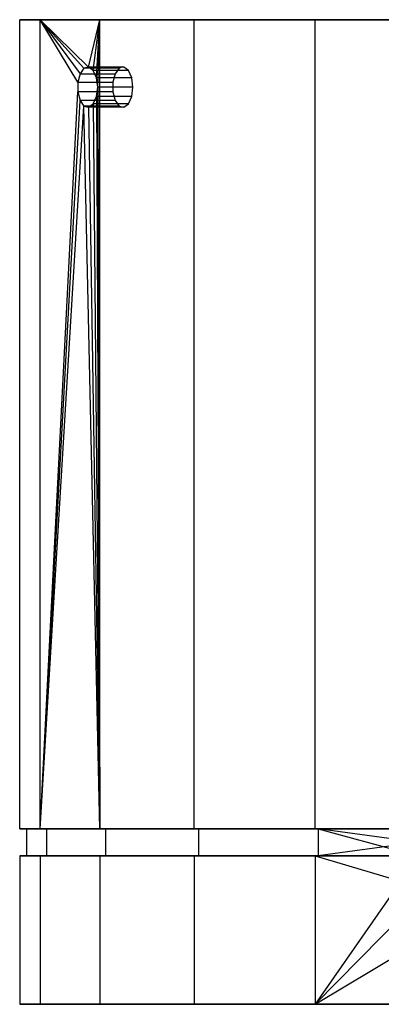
# Model space of a CAD drawing. Extents: x -1.48 to 1.48, y 1.73 to 4.61.
# Tile 1 of 3: x -1.48 to -0.42, y 1.73 to 4.61. Entities that reach past the tile are written whole.
import ezdxf

# ---------------------------------------------------------------- set-up
doc = ezdxf.new("R2010")
doc.units = 0
doc.header["$MEASUREMENT"] = 0
doc.layers.get('0').update_dxf_attribs({"color": 13, "linetype": 'CONTINUOUS'})

# ---------------------------------------------------------------- blocks, each defined once
blk = doc.blocks.new('ORLA-LED_STL')
at = {"color": 0}
for p, q in [((-1.4764, 2.2459, 6.5411), (-1.4764, 4.6081, 6.5411)), ((-1.4764, 4.6081, 6.5411), (-1.4166, 4.6081, 6.1252)), ((-1.4166, 4.6081, 6.9571), (-1.4764, 4.6081, 6.5411)), ((-1.4764, 2.2459, 6.5411), (-1.4764, 4.6081, 6.5411)), ((-1.4764, 4.6081, 6.5411), (-1.4166, 4.6081, 6.1252)), ((-1.4166, 4.6081, 6.9571), (-1.4764, 4.6081, 6.5411)), ((-1.3063, 4.4254, 5.8532), (-1.4166, 4.6081, 6.1252)), ((-1.4166, 4.6081, 6.1252), (-1.3001, 4.4504, 5.8416)), ((-1.4166, 2.2459, 6.1252), (-1.4166, 4.6081, 6.1252)), ((-1.3063, 4.4254, 5.8532), (-1.4166, 4.6081, 6.1252)), ((-1.275, 4.4699, 5.7968), (-1.4166, 4.6081, 6.1252)), ((-1.4166, 4.6081, 6.1252), (-1.242, 4.6081, 5.743)), ((-1.275, 4.4699, 5.7968), (-1.4166, 4.6081, 6.1252)), ((-1.2889, 4.4665, 5.8212), (-1.4166, 4.6081, 6.1252)), ((-1.2889, 4.4665, 5.8212), (-1.4166, 4.6081, 6.1252)), ((-1.4166, 4.6081, 6.1252), (-1.3001, 4.4504, 5.8416)), ((-1.4166, 2.2459, 6.1252), (-1.4166, 4.6081, 6.1252)), ((-1.4166, 2.2459, 6.9571), (-1.4166, 4.6081, 6.9571)), ((-1.242, 4.6081, 7.3393), (-1.4166, 4.6081, 6.9571)), ((-1.4166, 2.2459, 6.9571), (-1.4166, 4.6081, 6.9571)), ((-1.242, 4.6081, 7.3393), (-1.4166, 4.6081, 6.9571)), ((-1.4166, 4.6081, 6.1252), (-1.242, 4.6081, 5.743)), ((-1.275, 4.4699, 5.7968), (-1.242, 4.6081, 5.743)), ((-1.275, 4.4699, 5.7968), (-1.242, 4.6081, 5.743)), ((-1.2615, 4.4599, 5.7741), (-1.242, 4.6081, 5.743)), ((-1.2615, 4.4599, 5.7741), (-1.242, 4.6081, 5.743)), ((-1.2516, 4.4387, 5.7581), (-1.242, 4.6081, 5.743)), ((-1.2516, 4.4387, 5.7581), (-1.242, 4.6081, 5.743)), ((-1.248, 4.4113, 5.7524), (-1.242, 4.6081, 5.743)), ((-1.248, 4.4113, 5.7524), (-1.242, 4.6081, 5.743)), ((-1.242, 2.2459, 5.743), (-1.242, 4.6081, 5.743)), ((-1.242, 4.6081, 5.743), (-0.9668, 4.6081, 5.4254)), ((-1.242, 2.2459, 5.743), (-1.242, 4.6081, 5.743)), ((-1.242, 2.2459, 7.3393), (-1.242, 4.6081, 7.3393)), ((-0.9668, 4.6081, 7.6569), (-1.242, 4.6081, 7.3393)), ((-1.242, 2.2459, 7.3393), (-1.242, 4.6081, 7.3393)), ((-0.9668, 4.6081, 7.6569), (-1.242, 4.6081, 7.3393)), ((-1.242, 4.6081, 5.743), (-0.9668, 4.6081, 5.4254)), ((-0.9668, 2.2459, 5.4254), (-0.9668, 4.6081, 5.4254)), ((-0.9668, 4.6081, 5.4254), (-0.6133, 4.6081, 5.1982)), ((-0.9668, 2.2459, 5.4254), (-0.9668, 4.6081, 5.4254)), ((-0.9668, 2.2459, 7.6569), (-0.9668, 4.6081, 7.6569)), ((-0.6133, 4.6081, 7.8841), (-0.9668, 4.6081, 7.6569)), ((-0.9668, 2.2459, 7.6569), (-0.9668, 4.6081, 7.6569)), ((-0.6133, 4.6081, 7.8841), (-0.9668, 4.6081, 7.6569)), ((-0.9668, 4.6081, 5.4254), (-0.6133, 4.6081, 5.1982)), ((-0.6133, 2.2459, 5.1982), (-0.6133, 4.6081, 5.1982)), ((-0.6133, 4.6081, 5.1982), (-0.2101, 4.6081, 5.0798)), ((-0.6133, 2.2459, 5.1982), (-0.6133, 4.6081, 5.1982)), ((-0.6133, 2.2459, 7.8841), (-0.6133, 4.6081, 7.8841)), ((-0.2101, 4.6081, 8.0025), (-0.6133, 4.6081, 7.8841)), ((-0.6133, 2.2459, 7.8841), (-0.6133, 4.6081, 7.8841)), ((-0.2101, 4.6081, 8.0025), (-0.6133, 4.6081, 7.8841)), ((-0.6133, 4.6081, 5.1982), (-0.2101, 4.6081, 5.0798)), ((-1.2889, 4.4665, 5.8212), (-1.3001, 4.4504, 5.8416)), ((-1.2889, 4.4665, 5.8212), (-1.3001, 4.4504, 5.8416)), ((-1.1754, 4.4703, 5.8625), (-1.2889, 4.4665, 5.8212)), ((-1.1754, 4.4703, 5.8625), (-1.2889, 4.4665, 5.8212)), ((-1.275, 4.4699, 5.7968), (-1.2889, 4.4665, 5.8212)), ((-1.275, 4.4699, 5.7968), (-1.2889, 4.4665, 5.8212)), ((-1.1859, 4.4665, 5.8806), (-1.2889, 4.4665, 5.8212)), ((-1.1859, 4.4665, 5.8806), (-1.2889, 4.4665, 5.8212)), ((-1.1754, 4.4703, 5.8625), (-1.275, 4.4699, 5.7968)), ((-1.1754, 4.4703, 5.8625), (-1.275, 4.4699, 5.7968)), ((-1.2615, 4.4599, 5.7741), (-1.275, 4.4699, 5.7968)), ((-1.1719, 4.4699, 5.8563), (-1.275, 4.4699, 5.7968)), ((-1.2615, 4.4599, 5.7741), (-1.275, 4.4699, 5.7968)), ((-1.1719, 4.4699, 5.8563), (-1.275, 4.4699, 5.7968)), ((-1.2516, 4.4387, 5.7581), (-1.2615, 4.4599, 5.7741)), ((-1.1587, 4.4599, 5.8335), (-1.2615, 4.4599, 5.7741)), ((-1.2516, 4.4387, 5.7581), (-1.2615, 4.4599, 5.7741)), ((-1.1587, 4.4599, 5.8335), (-1.2615, 4.4599, 5.7741)), ((-1.1859, 4.4665, 5.8806), (-1.1975, 4.4504, 5.9008)), ((-1.1859, 4.4665, 5.8806), (-1.1975, 4.4504, 5.9008)), ((-1.1754, 4.4703, 5.8625), (-1.1859, 4.4665, 5.8806)), ((-1.1754, 4.4703, 5.8625), (-1.1859, 4.4665, 5.8806)), ((-1.1719, 4.4699, 5.8563), (-1.1754, 4.4703, 5.8625)), ((-1.1719, 4.4699, 5.8563), (-1.1754, 4.4703, 5.8625)), ((-1.1587, 4.4599, 5.8335), (-1.1719, 4.4699, 5.8563)), ((-1.1587, 4.4599, 5.8335), (-1.1719, 4.4699, 5.8563)), ((-1.1493, 4.4387, 5.8172), (-1.1587, 4.4599, 5.8335)), ((-1.1493, 4.4387, 5.8172), (-1.1587, 4.4599, 5.8335)), ((-1.3001, 4.4504, 5.8416), (-1.3063, 4.4254, 5.8532)), ((-1.3001, 4.4504, 5.8416), (-1.3063, 4.4254, 5.8532)), ((-1.3001, 4.4504, 5.8416), (-1.1975, 4.4504, 5.9008)), ((-1.3001, 4.4504, 5.8416), (-1.1975, 4.4504, 5.9008)), ((-1.248, 4.4113, 5.7524), (-1.2516, 4.4387, 5.7581)), ((-1.1493, 4.4387, 5.8172), (-1.2516, 4.4387, 5.7581)), ((-1.248, 4.4113, 5.7524), (-1.2516, 4.4387, 5.7581)), ((-1.1493, 4.4387, 5.8172), (-1.2516, 4.4387, 5.7581)), ((-1.1975, 4.4504, 5.9008), (-1.2041, 4.4254, 5.9122)), ((-1.1975, 4.4504, 5.9008), (-1.2041, 4.4254, 5.9122)), ((-1.1459, 4.4113, 5.8114), (-1.1493, 4.4387, 5.8172)), ((-1.1459, 4.4113, 5.8114), (-1.1493, 4.4387, 5.8172)), ((-1.3063, 4.4254, 5.8532), (-1.3063, 4.3971, 5.8532)), ((-1.3063, 4.4254, 5.8532), (-1.2041, 4.4254, 5.9122)), ((-1.3063, 4.4254, 5.8532), (-1.3063, 4.3971, 5.8532)), ((-1.3063, 4.4254, 5.8532), (-1.2041, 4.4254, 5.9122)), ((-1.2516, 4.3838, 5.7581), (-1.248, 4.4113, 5.7524)), ((-1.2516, 4.3838, 5.7581), (-1.248, 4.4113, 5.7524)), ((-1.248, 4.4113, 5.7524), (-1.242, 2.2459, 5.743)), ((-1.248, 4.4113, 5.7524), (-1.242, 2.2459, 5.743)), ((-1.1459, 4.4113, 5.8114), (-1.248, 4.4113, 5.7524)), ((-1.1459, 4.4113, 5.8114), (-1.248, 4.4113, 5.7524)), ((-1.2041, 4.4254, 5.9122), (-1.2041, 4.3971, 5.9122)), ((-1.2041, 4.4254, 5.9122), (-1.2041, 4.3971, 5.9122)), ((-1.1493, 4.3838, 5.8172), (-1.1459, 4.4113, 5.8114)), ((-1.1493, 4.3838, 5.8172), (-1.1459, 4.4113, 5.8114)), ((-1.4166, 2.2459, 6.1252), (-1.3063, 4.3971, 5.8532)), ((-1.4166, 2.2459, 6.1252), (-1.3063, 4.3971, 5.8532)), ((-1.4166, 2.2459, 6.1252), (-1.3001, 4.3721, 5.8416)), ((-1.4166, 2.2459, 6.1252), (-1.3001, 4.3721, 5.8416)), ((-1.3063, 4.3971, 5.8532), (-1.3001, 4.3721, 5.8416)), ((-1.2041, 4.3971, 5.9122), (-1.3063, 4.3971, 5.8532)), ((-1.3063, 4.3971, 5.8532), (-1.3001, 4.3721, 5.8416)), ((-1.2041, 4.3971, 5.9122), (-1.3063, 4.3971, 5.8532)), ((-1.3001, 4.3721, 5.8416), (-1.2889, 4.356, 5.8212)), ((-1.1975, 4.3721, 5.9008), (-1.3001, 4.3721, 5.8416)), ((-1.3001, 4.3721, 5.8416), (-1.2889, 4.356, 5.8212)), ((-1.1975, 4.3721, 5.9008), (-1.3001, 4.3721, 5.8416)), ((-1.2615, 4.3627, 5.7741), (-1.2516, 4.3838, 5.7581)), ((-1.2615, 4.3627, 5.7741), (-1.2516, 4.3838, 5.7581)), ((-1.2516, 4.3838, 5.7581), (-1.242, 2.2459, 5.743)), ((-1.2516, 4.3838, 5.7581), (-1.242, 2.2459, 5.743)), ((-1.1493, 4.3838, 5.8172), (-1.2516, 4.3838, 5.7581)), ((-1.1493, 4.3838, 5.8172), (-1.2516, 4.3838, 5.7581)), ((-1.2041, 4.3971, 5.9122), (-1.1975, 4.3721, 5.9008)), ((-1.2041, 4.3971, 5.9122), (-1.1975, 4.3721, 5.9008)), ((-1.1975, 4.3721, 5.9008), (-1.1859, 4.356, 5.8806)), ((-1.1975, 4.3721, 5.9008), (-1.1859, 4.356, 5.8806)), ((-1.1587, 4.3627, 5.8335), (-1.1493, 4.3838, 5.8172)), ((-1.1587, 4.3627, 5.8335), (-1.1493, 4.3838, 5.8172)), ((-1.4166, 2.2459, 6.1252), (-1.2889, 4.356, 5.8212)), ((-1.4166, 2.2459, 6.1252), (-1.2889, 4.356, 5.8212)), ((-1.242, 2.2459, 5.743), (-1.2889, 4.356, 5.8212)), ((-1.2889, 4.356, 5.8212), (-1.275, 4.3526, 5.7968)), ((-1.242, 2.2459, 5.743), (-1.2889, 4.356, 5.8212)), ((-1.1859, 4.356, 5.8806), (-1.2889, 4.356, 5.8212)), ((-1.2889, 4.356, 5.8212), (-1.275, 4.3526, 5.7968)), ((-1.1859, 4.356, 5.8806), (-1.2889, 4.356, 5.8212)), ((-1.275, 4.3526, 5.7968), (-1.2615, 4.3627, 5.7741)), ((-1.275, 4.3526, 5.7968), (-1.2615, 4.3627, 5.7741)), ((-1.275, 4.3526, 5.7968), (-1.242, 2.2459, 5.743)), ((-1.275, 4.3526, 5.7968), (-1.242, 2.2459, 5.743)), ((-1.1719, 4.3526, 5.8563), (-1.275, 4.3526, 5.7968)), ((-1.1719, 4.3526, 5.8563), (-1.275, 4.3526, 5.7968)), ((-1.2615, 4.3627, 5.7741), (-1.242, 2.2459, 5.743)), ((-1.2615, 4.3627, 5.7741), (-1.242, 2.2459, 5.743)), ((-1.1587, 4.3627, 5.8335), (-1.2615, 4.3627, 5.7741)), ((-1.1587, 4.3627, 5.8335), (-1.2615, 4.3627, 5.7741)), ((-1.1859, 4.356, 5.8806), (-1.1719, 4.3526, 5.8563)), ((-1.1859, 4.356, 5.8806), (-1.1719, 4.3526, 5.8563)), ((-1.1719, 4.3526, 5.8563), (-1.1587, 4.3627, 5.8335)), ((-1.1719, 4.3526, 5.8563), (-1.1587, 4.3627, 5.8335)), ((-1.4166, 2.2459, 6.1252), (-1.4764, 2.2459, 6.5411)), ((-1.4764, 2.2459, 6.5411), (-1.4166, 2.2459, 6.9571)), ((-1.4764, 2.2459, 6.5411), (-1.4166, 2.2459, 6.9571)), ((-1.4166, 2.2459, 6.1252), (-1.4764, 2.2459, 6.5411)), ((-1.3977, 2.2459, 6.9515), (-1.4567, 2.2459, 6.5411)), ((-1.4567, 2.2459, 6.5411), (-1.4567, 2.1672, 6.5411)), ((-1.4567, 2.2459, 6.5411), (-1.3977, 2.2459, 6.1307)), ((-1.4567, 2.2459, 6.5411), (-1.4567, 2.1672, 6.5411)), ((-1.4567, 2.2459, 6.5411), (-1.3977, 2.2459, 6.1307)), ((-1.3977, 2.2459, 6.9515), (-1.4567, 2.2459, 6.5411)), ((-1.242, 2.2459, 5.743), (-1.4166, 2.2459, 6.1252)), ((-1.4166, 2.2459, 6.9571), (-1.242, 2.2459, 7.3393)), ((-1.4166, 2.2459, 6.9571), (-1.242, 2.2459, 7.3393)), ((-1.242, 2.2459, 5.743), (-1.4166, 2.2459, 6.1252)), ((-1.2254, 2.2459, 7.3287), (-1.3977, 2.2459, 6.9515)), ((-1.3977, 2.2459, 6.9515), (-1.3977, 2.1672, 6.9515)), ((-1.3977, 2.2459, 6.9515), (-1.3977, 2.1672, 6.9515)), ((-1.3977, 2.2459, 6.1307), (-1.3977, 2.1672, 6.1307)), ((-1.3977, 2.2459, 6.1307), (-1.2254, 2.2459, 5.7536)), ((-1.3977, 2.2459, 6.1307), (-1.3977, 2.1672, 6.1307)), ((-1.3977, 2.2459, 6.1307), (-1.2254, 2.2459, 5.7536)), ((-1.2254, 2.2459, 7.3287), (-1.3977, 2.2459, 6.9515)), ((-0.9668, 2.2459, 5.4254), (-1.242, 2.2459, 5.743)), ((-1.242, 2.2459, 7.3393), (-0.9668, 2.2459, 7.6569)), ((-1.242, 2.2459, 7.3393), (-0.9668, 2.2459, 7.6569)), ((-0.9668, 2.2459, 5.4254), (-1.242, 2.2459, 5.743)), ((-0.9539, 2.2459, 7.642), (-1.2254, 2.2459, 7.3287)), ((-1.2254, 2.2459, 7.3287), (-1.2254, 2.1672, 7.3287)), ((-1.2254, 2.2459, 7.3287), (-1.2254, 2.1672, 7.3287)), ((-1.2254, 2.2459, 5.7536), (-1.2254, 2.1672, 5.7536)), ((-1.2254, 2.2459, 5.7536), (-0.9539, 2.2459, 5.4402)), ((-1.2254, 2.2459, 5.7536), (-1.2254, 2.1672, 5.7536)), ((-1.2254, 2.2459, 5.7536), (-0.9539, 2.2459, 5.4402)), ((-0.9539, 2.2459, 7.642), (-1.2254, 2.2459, 7.3287)), ((-0.6133, 2.2459, 5.1982), (-0.9668, 2.2459, 5.4254)), ((-0.9668, 2.2459, 7.6569), (-0.6133, 2.2459, 7.8841)), ((-0.9668, 2.2459, 7.6569), (-0.6133, 2.2459, 7.8841)), ((-0.6133, 2.2459, 5.1982), (-0.9668, 2.2459, 5.4254)), ((-0.6051, 2.2459, 7.8662), (-0.9539, 2.2459, 7.642)), ((-0.9539, 2.2459, 7.642), (-0.9539, 2.1672, 7.642)), ((-0.9539, 2.2459, 7.642), (-0.9539, 2.1672, 7.642)), ((-0.9539, 2.2459, 5.4402), (-0.9539, 2.1672, 5.4402)), ((-0.9539, 2.2459, 5.4402), (-0.6051, 2.2459, 5.2161)), ((-0.9539, 2.2459, 5.4402), (-0.9539, 2.1672, 5.4402)), ((-0.9539, 2.2459, 5.4402), (-0.6051, 2.2459, 5.2161)), ((-0.6051, 2.2459, 7.8662), (-0.9539, 2.2459, 7.642)), ((-0.2101, 2.2459, 5.0798), (-0.6133, 2.2459, 5.1982)), ((-0.6133, 2.2459, 7.8841), (-0.2101, 2.2459, 8.0025)), ((-0.6133, 2.2459, 7.8841), (-0.2101, 2.2459, 8.0025)), ((-0.2101, 2.2459, 5.0798), (-0.6133, 2.2459, 5.1982)), ((-0.315, 2.2065, 7.9634), (-0.6051, 2.2459, 7.8662)), ((-0.6051, 2.2459, 7.8662), (-0.3125, 2.1672, 7.9639)), ((-0.315, 2.2065, 7.9634), (-0.6051, 2.2459, 7.8662)), ((-0.2073, 2.2459, 7.983), (-0.6051, 2.2459, 7.8662)), ((-0.315, 2.2065, 5.1189), (-0.6051, 2.2459, 5.2161)), ((-0.6051, 2.2459, 5.2161), (-0.2073, 2.2459, 5.0993)), ((-0.6051, 2.2459, 7.8662), (-0.3125, 2.1672, 7.9639)), ((-0.6051, 2.2459, 7.8662), (-0.6051, 2.1672, 7.8662)), ((-0.6051, 2.2459, 7.8662), (-0.6051, 2.1672, 7.8662)), ((-0.6051, 2.2459, 5.2161), (-0.6051, 2.1672, 5.2161)), ((-0.6051, 2.2459, 5.2161), (-0.6051, 2.1672, 5.2161)), ((-0.315, 2.2065, 5.1189), (-0.6051, 2.2459, 5.2161)), ((-0.6051, 2.2459, 5.2161), (-0.2073, 2.2459, 5.0993)), ((-0.2073, 2.2459, 7.983), (-0.6051, 2.2459, 7.8662)), ((-0.315, 2.2065, 5.1189), (-0.6051, 2.1672, 5.2161)), ((-0.315, 2.2065, 5.1189), (-0.6051, 2.1672, 5.2161)), ((-1.4166, 2.1672, 6.1252), (-1.4764, 2.1672, 6.5411)), ((-1.4764, 2.1672, 6.5411), (-1.4166, 2.1672, 6.9571)), ((-1.4764, 2.1672, 6.5411), (-1.4166, 2.1672, 6.9571)), ((-1.4764, 2.1672, 6.5411), (-1.4764, 1.7341, 6.5411)), ((-1.4166, 2.1672, 6.1252), (-1.4764, 2.1672, 6.5411)), ((-1.4764, 2.1672, 6.5411), (-1.4764, 1.7341, 6.5411)), ((-1.3977, 2.1672, 6.9515), (-1.4567, 2.1672, 6.5411)), ((-1.4567, 2.1672, 6.5411), (-1.3977, 2.1672, 6.1307)), ((-1.3977, 2.1672, 6.9515), (-1.4567, 2.1672, 6.5411)), ((-1.4567, 2.1672, 6.5411), (-1.3977, 2.1672, 6.1307)), ((-1.242, 2.1672, 5.743), (-1.4166, 2.1672, 6.1252)), ((-1.4166, 2.1672, 6.9571), (-1.242, 2.1672, 7.3393)), ((-1.4166, 2.1672, 6.9571), (-1.242, 2.1672, 7.3393)), ((-1.4166, 2.1672, 6.9571), (-1.4166, 1.7341, 6.9571)), ((-1.4166, 2.1672, 6.9571), (-1.4166, 1.7341, 6.9571)), ((-1.4166, 2.1672, 6.1252), (-1.4166, 1.7341, 6.1252)), ((-1.242, 2.1672, 5.743), (-1.4166, 2.1672, 6.1252)), ((-1.4166, 2.1672, 6.1252), (-1.4166, 1.7341, 6.1252)), ((-1.2254, 2.1672, 7.3287), (-1.3977, 2.1672, 6.9515)), ((-1.3977, 2.1672, 6.1307), (-1.2254, 2.1672, 5.7536)), ((-1.2254, 2.1672, 7.3287), (-1.3977, 2.1672, 6.9515)), ((-1.3977, 2.1672, 6.1307), (-1.2254, 2.1672, 5.7536)), ((-0.9668, 2.1672, 5.4254), (-1.242, 2.1672, 5.743)), ((-1.242, 2.1672, 7.3393), (-0.9668, 2.1672, 7.6569)), ((-1.242, 2.1672, 7.3393), (-0.9668, 2.1672, 7.6569)), ((-1.242, 2.1672, 7.3393), (-1.242, 1.7341, 7.3393)), ((-1.242, 2.1672, 7.3393), (-1.242, 1.7341, 7.3393)), ((-1.242, 2.1672, 5.743), (-1.242, 1.7341, 5.743)), ((-0.9668, 2.1672, 5.4254), (-1.242, 2.1672, 5.743)), ((-1.242, 2.1672, 5.743), (-1.242, 1.7341, 5.743)), ((-0.9539, 2.1672, 7.642), (-1.2254, 2.1672, 7.3287)), ((-1.2254, 2.1672, 5.7536), (-0.9539, 2.1672, 5.4402)), ((-0.9539, 2.1672, 7.642), (-1.2254, 2.1672, 7.3287)), ((-1.2254, 2.1672, 5.7536), (-0.9539, 2.1672, 5.4402)), ((-0.9668, 2.1672, 7.6569), (-0.6133, 2.1672, 7.8841)), ((-0.6133, 2.1672, 5.1982), (-0.9668, 2.1672, 5.4254)), ((-0.9668, 2.1672, 7.6569), (-0.6133, 2.1672, 7.8841)), ((-0.9668, 2.1672, 7.6569), (-0.9668, 1.7341, 7.6569)), ((-0.9668, 2.1672, 7.6569), (-0.9668, 1.7341, 7.6569)), ((-0.9668, 2.1672, 5.4254), (-0.9668, 1.7341, 5.4254)), ((-0.6133, 2.1672, 5.1982), (-0.9668, 2.1672, 5.4254)), ((-0.9668, 2.1672, 5.4254), (-0.9668, 1.7341, 5.4254)), ((-0.6051, 2.1672, 7.8662), (-0.9539, 2.1672, 7.642)), ((-0.9539, 2.1672, 5.4402), (-0.6051, 2.1672, 5.2161)), ((-0.6051, 2.1672, 7.8662), (-0.9539, 2.1672, 7.642)), ((-0.9539, 2.1672, 5.4402), (-0.6051, 2.1672, 5.2161)), ((-0.6133, 2.1672, 7.8841), (-0.3125, 2.1672, 7.9841)), ((-0.3125, 2.1672, 5.0982), (-0.6133, 2.1672, 5.1982)), ((-0.6133, 2.1672, 7.8841), (-0.3125, 2.1672, 7.9841)), ((-0.6133, 2.1672, 7.8841), (-0.2838, 2.0699, 7.99)), ((-0.6133, 2.1672, 7.8841), (-0.2838, 2.0699, 7.99)), ((-0.6133, 2.1672, 7.8841), (-0.6133, 1.7341, 7.8841)), ((-0.6133, 2.1672, 7.8841), (-0.6133, 1.7341, 7.8841)), ((-0.6133, 2.1672, 5.1982), (-0.6133, 1.7341, 5.1982)), ((-0.6133, 2.1672, 5.1982), (-0.6133, 1.7341, 5.1982)), ((-0.3125, 2.1672, 5.0982), (-0.6133, 2.1672, 5.1982)), ((-0.3125, 2.1672, 5.0982), (-0.6133, 1.7341, 5.1982)), ((-0.3125, 2.1672, 5.0982), (-0.6133, 1.7341, 5.1982)), ((-0.3125, 2.1672, 7.9639), (-0.6051, 2.1672, 7.8662)), ((-0.6051, 2.1672, 5.2161), (-0.3125, 2.1672, 5.1184)), ((-0.3125, 2.1672, 7.9639), (-0.6051, 2.1672, 7.8662)), ((-0.6051, 2.1672, 5.2161), (-0.3125, 2.1672, 5.1184)), ((-0.6133, 1.7341, 5.1982), (-0.2838, 2.0699, 5.0923)), ((-0.2838, 2.0699, 7.99), (-0.6133, 1.7341, 7.8841)), ((-0.2838, 2.0699, 7.99), (-0.6133, 1.7341, 7.8841)), ((-0.6133, 1.7341, 5.1982), (-0.2838, 2.0699, 5.0923)), ((-0.6133, 1.7341, 7.8841), (-0.2133, 1.9748, 8.002)), ((-0.6133, 1.7341, 7.8841), (-0.2133, 1.9748, 8.002)), ((-1.4764, 1.7341, 6.5411), (-1.4166, 1.7341, 6.9571)), ((-1.4166, 1.7341, 6.1252), (-1.4764, 1.7341, 6.5411)), ((-1.4764, 1.7341, 6.5411), (-1.4166, 1.7341, 6.9571)), ((-1.4166, 1.7341, 6.1252), (-1.4764, 1.7341, 6.5411)), ((-1.4166, 1.7341, 6.9571), (-1.242, 1.7341, 7.3393)), ((-1.242, 1.7341, 5.743), (-1.4166, 1.7341, 6.1252)), ((-1.242, 1.7341, 5.743), (-1.4166, 1.7341, 6.1252)), ((-1.4166, 1.7341, 6.9571), (-1.242, 1.7341, 7.3393)), ((-1.242, 1.7341, 7.3393), (-0.9668, 1.7341, 7.6569)), ((-0.9668, 1.7341, 5.4254), (-1.242, 1.7341, 5.743)), ((-0.9668, 1.7341, 5.4254), (-1.242, 1.7341, 5.743)), ((-1.242, 1.7341, 7.3393), (-0.9668, 1.7341, 7.6569)), ((-0.9668, 1.7341, 7.6569), (-0.6133, 1.7341, 7.8841)), ((-0.6133, 1.7341, 5.1982), (-0.9668, 1.7341, 5.4254)), ((-0.6133, 1.7341, 5.1982), (-0.9668, 1.7341, 5.4254)), ((-0.9668, 1.7341, 7.6569), (-0.6133, 1.7341, 7.8841)), ((-0.2101, 1.7341, 5.0798), (-0.6133, 1.7341, 5.1982)), ((-0.6133, 1.7341, 7.8841), (-0.2101, 1.7341, 8.0025)), ((-0.2101, 1.7341, 5.0798), (-0.6133, 1.7341, 5.1982)), ((-0.6133, 1.7341, 7.8841), (-0.2101, 1.7341, 8.0025))]:
    blk.add_line(p, q, dxfattribs=at)

msp = doc.modelspace()

# ---------------------------------------------------------------- block references
at = {"color": 0}
msp.add_blockref('ORLA-LED_STL', (0, 0), dxfattribs=at)

doc.saveas('drawing.dxf')
